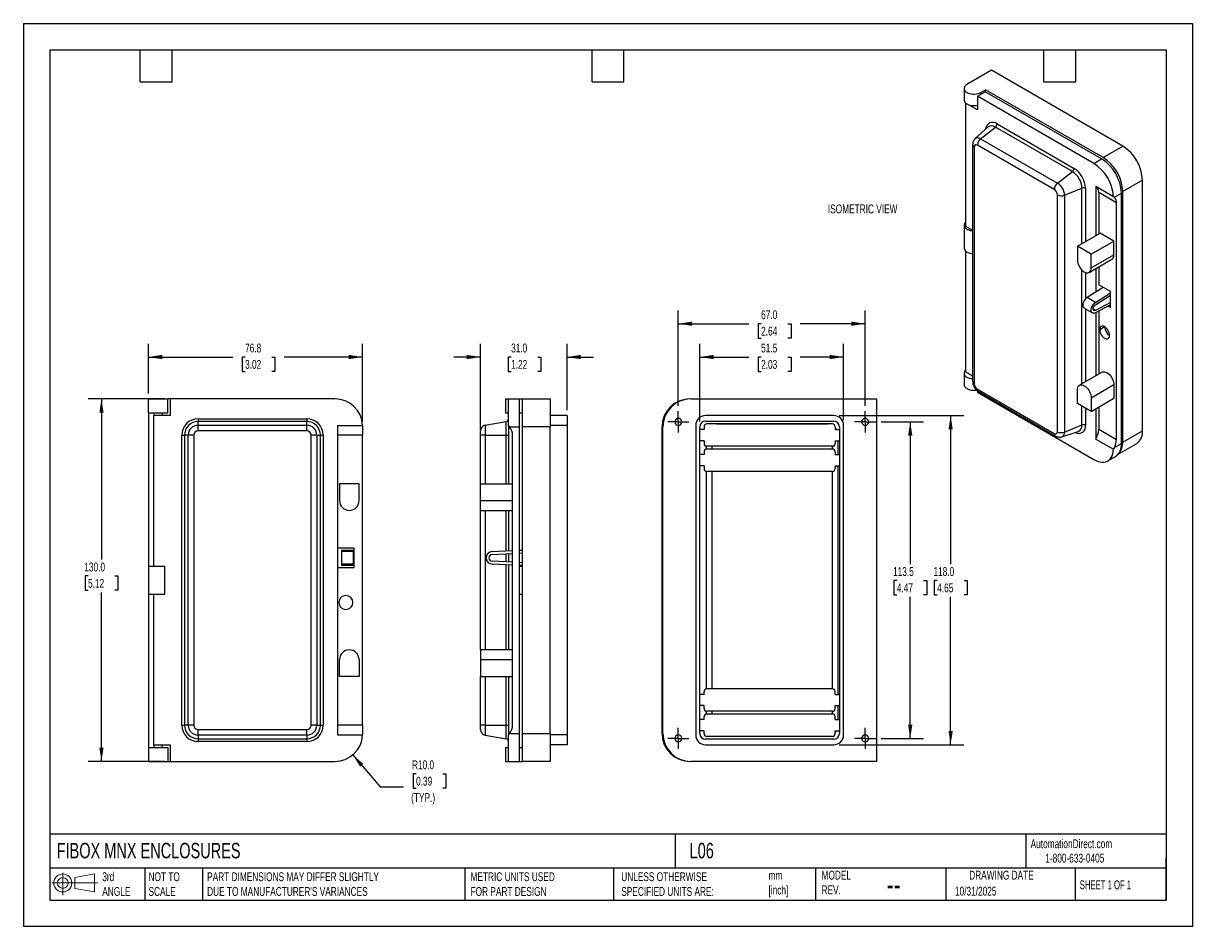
# Model space of a CAD drawing. Header units: millimetres. Extents: x 0 to 419, y 0 to 324.
import ezdxf

# ---------------------------------------------------------------- set-up
doc = ezdxf.new("R2010")
doc.units = ezdxf.units.MM
doc.header["$LTSCALE"] = 1.5
doc.linetypes.add('CENTERX2', pattern=[20.32, 12.7, -2.54, 2.54, -2.54])
doc.layers.add('CENTER', color=40, linetype='CENTERX2')
doc.layers.add('DIMENSIONS', color=140, linetype='Continuous', lineweight=25)
doc.layers.add('TEXT', color=140, linetype='Continuous', lineweight=25)
doc.styles.add('SLDTEXTSTYLE0', font='TXT', dxfattribs={"width": 0.7})
doc.styles.add('SLDTEXTSTYLE1', font='TXT', dxfattribs={"width": 0.65})
doc.dimstyles.new('SLDDIMSTYLE0', dxfattribs={"dimtxt": 3.237012, "dimasz": 4.953, "dimexe": 0, "dimexo": 0.0625, "dimgap": 0.809253, "dimtad": 0, "dimtih": 1, "dimtoh": 1, "dimdec": 1, "dimrnd": 1e-09, "dimzin": 4, "dimdsep": 46, "dimtxsty": 'SLDTEXTSTYLE0', "dimsah": 1, "dimcen": 0.09, "dimadec": 0, "dimazin": 1, "dimtfac": 1, "dimtdec": 1, "dimtofl": 0, "dimtmove": 0, "dimatfit": 3, "dimfxl": 0, "dimfrac": 2, "dimtolj": 1, "dimtzin": 12, "dimarcsym": 0})
doc.dimstyles.new('SLDDIMSTYLE1', dxfattribs={"dimtxt": 3.237012, "dimasz": 4.953, "dimexe": 0, "dimexo": 0.0625, "dimgap": 0.809253, "dimtad": 0, "dimtih": 1, "dimtoh": 1, "dimdec": 1, "dimrnd": 1e-09, "dimzin": 12, "dimdsep": 46, "dimtxsty": 'SLDTEXTSTYLE0', "dimsah": 1, "dimcen": 0.09, "dimadec": 0, "dimazin": 3, "dimtfac": 1, "dimtdec": 1, "dimtofl": 0, "dimtmove": 0, "dimatfit": 3, "dimfxl": 0, "dimfrac": 2, "dimtolj": 1, "dimtzin": 12, "dimarcsym": 0})
doc.dimstyles.new('SLDDIMSTYLE2', dxfattribs={"dimtxt": 3.237012, "dimasz": 4.953, "dimexe": 0, "dimexo": 0.0625, "dimgap": 0.809253, "dimtad": 0, "dimtih": 1, "dimtoh": 1, "dimdec": 1, "dimrnd": 1e-09, "dimzin": 4, "dimdsep": 46, "dimtxsty": 'SLDTEXTSTYLE0', "dimsah": 1, "dimcen": 0, "dimadec": 0, "dimazin": 1, "dimtfac": 1, "dimtdec": 1, "dimtofl": 0, "dimtmove": 0, "dimatfit": 3, "dimfxl": 0, "dimfrac": 2, "dimtolj": 1, "dimtzin": 12, "dimarcsym": 0})
doc.dimstyles.new('SLDDIMSTYLE3', dxfattribs={"dimtxt": 3.237012, "dimasz": 4.953, "dimexe": 0, "dimexo": 0.0625, "dimgap": 0.809253, "dimtad": 0, "dimtih": 1, "dimtoh": 1, "dimdec": 1, "dimrnd": 1e-09, "dimzin": 4, "dimdsep": 46, "dimtxsty": 'SLDTEXTSTYLE0', "dimsah": 1, "dimcen": 0.09, "dimadec": 0, "dimazin": 1, "dimtfac": 1, "dimtdec": 1, "dimtmove": 0, "dimatfit": 0, "dimfxl": 0, "dimfrac": 2, "dimtolj": 1, "dimtzin": 12, "dimarcsym": 0})

# ---------------------------------------------------------------- blocks, each defined once
blk = doc.blocks.new('Block11')
at = {"color": 7, "linetype": 'Continuous', "lineweight": 18}
for p, q in [((0, 4.32), (16.31, 4.32)), ((3.88, 7.97), (3.88, 0)), ((8.22, 6.25), (15.26, 7.55)), ((8.22, 2.39), (8.22, 6.25)), ((15.26, 7.55), (15.26, 1.1)), ((8.22, 2.39), (15.26, 1.1))]:
    blk.add_line(p, q, dxfattribs=at)
for radius in [3.23, 1.93]:
    blk.add_circle((3.88, 4.32), radius, dxfattribs=at)
blk = doc.blocks.new('Block12')
at = {"color": 7, "linetype": 'Continuous'}
blk.add_blockref('Block11', (0, 0), dxfattribs=at)
blk = doc.blocks.new('_D')
at = {"layer": 'DIMENSIONS'}
for p, q in [((50.7, 189.23), (23.23, 189.23)), ((27.99, 189.23), (27.99, 131.59)), ((23.18, 125.72), (22.1, 125.72)), ((22.1, 125.72), (22.1, 120.58)), ((32.8, 125.72), (33.89, 125.72)), ((33.89, 125.72), (33.89, 120.58)), ((22.1, 120.58), (23.18, 120.58)), ((27.99, 59.23), (27.99, 119.85)), ((33.89, 120.58), (32.8, 120.58)), ((50.7, 59.23), (23.23, 59.23))]:
    blk.add_line(p, q, dxfattribs=at)
for points in [[(27.99, 189.23), (27.23, 184.28), (28.76, 184.28)], [(27.99, 59.23), (28.76, 64.19), (27.23, 64.19)]]:
    blk.add_solid(points, dxfattribs=at)
at = {"layer": 'DIMENSIONS', "char_height": 3.175, "attachment_point": 1, "style": 'SLDTEXTSTYLE0'}
for s, insert in [('130.0', (21.84, 130.54)), ('5.12', (23.18, 124.67))]:
    blk.add_mtext(s, dxfattribs=dict(at, insert=insert))
blk = doc.blocks.new('_D_1')
at = {"layer": 'DIMENSIONS'}
for p, q in [((44.81, 191.14), (44.81, 209)), ((121.61, 181.14), (121.61, 209)), ((44.81, 204.23), (75.08, 204.23)), ((79.47, 204.23), (78.38, 204.23)), ((78.38, 204.23), (78.38, 199.09)), ((89.09, 204.23), (90.17, 204.23)), ((90.17, 204.23), (90.17, 199.09)), ((121.61, 204.23), (93.47, 204.23)), ((78.38, 199.09), (79.47, 199.09)), ((90.17, 199.09), (89.09, 199.09))]:
    blk.add_line(p, q, dxfattribs=at)
for points in [[(44.81, 204.23), (49.76, 203.47), (49.76, 204.99)], [(121.61, 204.23), (116.65, 204.99), (116.65, 203.47)]]:
    blk.add_solid(points, dxfattribs=at)
at = {"layer": 'DIMENSIONS', "char_height": 3.175, "attachment_point": 1, "style": 'SLDTEXTSTYLE0'}
for s, insert in [('76.8', (79.47, 209.05)), ('3.02', (79.47, 203.18))]:
    blk.add_mtext(s, dxfattribs=dict(at, insert=insert))
blk = doc.blocks.new('_D_2')
at = {"layer": 'DIMENSIONS'}
for p, q in [((118.08, 61.61), (127.87, 50.1)), ((140.76, 54.8), (139.68, 54.8)), ((139.68, 54.8), (139.68, 49.66)), ((150.38, 54.8), (151.47, 54.8)), ((151.47, 54.8), (151.47, 49.66)), ((127.87, 50.1), (136.21, 50.1)), ((139.68, 49.66), (140.76, 49.66)), ((151.47, 49.66), (150.38, 49.66))]:
    blk.add_line(p, q, dxfattribs=at)
blk.add_solid([(118.08, 61.61), (120.71, 57.35), (121.87, 58.33)], dxfattribs=at)
at = {"layer": 'DIMENSIONS', "char_height": 3.175, "attachment_point": 1, "style": 'SLDTEXTSTYLE0'}
for s, insert in [('R10.0', (139.29, 59.62)), ('0.39', (140.76, 53.75)), ('(TYP.)', (139, 47.88))]:
    blk.add_mtext(s, dxfattribs=dict(at, insert=insert))
blk = doc.blocks.new('_D_3')
at = {"layer": 'DIMENSIONS'}
for p, q in [((163.86, 178.14), (163.86, 209)), ((194.86, 185.14), (194.86, 209)), ((163.86, 204.23), (154.33, 204.23)), ((174.82, 204.23), (173.74, 204.23)), ((173.74, 204.23), (173.74, 199.09)), ((184.44, 204.23), (185.53, 204.23)), ((185.53, 204.23), (185.53, 199.09)), ((194.86, 204.23), (204.38, 204.23)), ((173.74, 199.09), (174.82, 199.09)), ((185.53, 199.09), (184.44, 199.09))]:
    blk.add_line(p, q, dxfattribs=at)
for points in [[(163.86, 204.23), (158.91, 204.99), (158.91, 203.47)], [(194.86, 204.23), (199.81, 203.47), (199.81, 204.99)]]:
    blk.add_solid(points, dxfattribs=at)
at = {"layer": 'DIMENSIONS', "char_height": 3.175, "attachment_point": 1, "style": 'SLDTEXTSTYLE0'}
for s, insert in [('31.0', (174.82, 209.05)), ('1.22', (174.82, 203.18))]:
    blk.add_mtext(s, dxfattribs=dict(at, insert=insert))
blk = doc.blocks.new('_D_4')
at = {"layer": 'DIMENSIONS'}
for p, q in [((242.49, 181.14), (242.49, 209)), ((293.99, 181.64), (293.99, 209)), ((242.49, 204.23), (260.05, 204.23)), ((264.44, 204.23), (263.35, 204.23)), ((263.35, 204.23), (263.35, 199.09)), ((274.06, 204.23), (275.15, 204.23)), ((275.15, 204.23), (275.15, 199.09)), ((293.99, 204.23), (278.45, 204.23)), ((263.35, 199.09), (264.44, 199.09)), ((275.15, 199.09), (274.06, 199.09))]:
    blk.add_line(p, q, dxfattribs=at)
for points in [[(242.49, 204.23), (247.44, 203.47), (247.44, 204.99)], [(293.99, 204.23), (289.03, 204.99), (289.03, 203.47)]]:
    blk.add_solid(points, dxfattribs=at)
at = {"layer": 'DIMENSIONS', "char_height": 3.175, "attachment_point": 1, "style": 'SLDTEXTSTYLE0'}
for s, insert in [('51.5', (264.44, 209.05)), ('2.03', (264.44, 203.18))]:
    blk.add_mtext(s, dxfattribs=dict(at, insert=insert))
blk = doc.blocks.new('_D_5')
at = {"layer": 'DIMENSIONS'}
for p, q in [((234.74, 186.68), (234.74, 220.92)), ((301.74, 186.68), (301.74, 220.92)), ((234.74, 216.16), (260.05, 216.16)), ((264.44, 216.16), (263.35, 216.16)), ((263.35, 216.16), (263.35, 211.02)), ((274.06, 216.16), (275.15, 216.16)), ((275.15, 216.16), (275.15, 211.02)), ((301.74, 216.16), (278.45, 216.16)), ((263.35, 211.02), (264.44, 211.02)), ((275.15, 211.02), (274.06, 211.02))]:
    blk.add_line(p, q, dxfattribs=at)
for points in [[(234.74, 216.16), (239.69, 215.4), (239.69, 216.92)], [(301.74, 216.16), (296.78, 216.92), (296.78, 215.4)]]:
    blk.add_solid(points, dxfattribs=at)
at = {"layer": 'DIMENSIONS', "char_height": 3.175, "attachment_point": 1, "style": 'SLDTEXTSTYLE0'}
for s, insert in [('67.0', (264.44, 220.98)), ('2.64', (264.44, 215.11))]:
    blk.add_mtext(s, dxfattribs=dict(at, insert=insert))
blk = doc.blocks.new('_D_6')
at = {"layer": 'DIMENSIONS'}
for p, q in [((307.43, 180.98), (322.65, 180.98)), ((317.88, 180.98), (317.88, 129.95)), ((313.07, 124.08), (311.99, 124.08)), ((311.99, 124.08), (311.99, 118.94)), ((322.69, 124.08), (323.78, 124.08)), ((323.78, 124.08), (323.78, 118.94)), ((311.99, 118.94), (313.07, 118.94)), ((317.88, 67.48), (317.88, 118.21)), ((323.78, 118.94), (322.69, 118.94)), ((307.43, 67.48), (322.65, 67.48))]:
    blk.add_line(p, q, dxfattribs=at)
for points in [[(317.88, 180.98), (317.12, 176.03), (318.65, 176.03)], [(317.88, 67.48), (318.65, 72.44), (317.12, 72.44)]]:
    blk.add_solid(points, dxfattribs=at)
at = {"layer": 'DIMENSIONS', "char_height": 3.175, "attachment_point": 1, "style": 'SLDTEXTSTYLE0'}
for s, insert in [('113.5', (311.73, 128.9)), ('4.47', (313.07, 123.03))]:
    blk.add_mtext(s, dxfattribs=dict(at, insert=insert))
blk = doc.blocks.new('_D_7')
at = {"layer": 'DIMENSIONS'}
for p, q in [((292.39, 183.23), (337.13, 183.23)), ((332.36, 183.23), (332.36, 129.95)), ((327.55, 124.08), (326.47, 124.08)), ((326.47, 124.08), (326.47, 118.94)), ((337.17, 124.08), (338.26, 124.08)), ((338.26, 124.08), (338.26, 118.94)), ((326.47, 118.94), (327.55, 118.94)), ((332.36, 65.23), (332.36, 118.21)), ((338.26, 118.94), (337.17, 118.94)), ((292.39, 65.23), (337.13, 65.23))]:
    blk.add_line(p, q, dxfattribs=at)
for points in [[(332.36, 183.23), (331.6, 178.28), (333.13, 178.28)], [(332.36, 65.23), (333.13, 70.19), (331.6, 70.19)]]:
    blk.add_solid(points, dxfattribs=at)
at = {"layer": 'DIMENSIONS', "char_height": 3.175, "attachment_point": 1, "style": 'SLDTEXTSTYLE0'}
for s, insert in [('118.0', (326.21, 128.9)), ('4.65', (327.55, 123.03))]:
    blk.add_mtext(s, dxfattribs=dict(at, insert=insert))
blk = doc.blocks.new('SW_CENTERMARKSYMBOL_0')
at = {"layer": 'CENTER', "color": 0}
for p, q in [((-2.54, 0), (-3.79, 0)), ((0, 0), (-2.54, 0)), ((0, 2.54), (0, 3.79)), ((0, 0), (0, 2.54)), ((0, 0), (0, -2.54)), ((0, 0), (2.54, 0)), ((2.54, 0), (3.79, 0)), ((0, -2.54), (0, -3.79))]:
    blk.add_line(p, q, dxfattribs=at)
blk = doc.blocks.new('SW_CENTERMARKSYMBOL_1')
at = {"layer": 'CENTER', "color": 0}
for p, q in [((-2.54, 0), (-3.79, 0)), ((0, 0), (-2.54, 0)), ((0, 2.54), (0, 3.79)), ((0, 0), (0, 2.54)), ((0, 0), (0, -2.54)), ((0, 0), (2.54, 0)), ((2.54, 0), (3.79, 0)), ((0, -2.54), (0, -3.79))]:
    blk.add_line(p, q, dxfattribs=at)
blk = doc.blocks.new('SW_CENTERMARKSYMBOL_2')
at = {"layer": 'CENTER', "color": 0}
for p, q in [((-2.54, 0), (-3.79, 0)), ((0, 0), (-2.54, 0)), ((0, 2.54), (0, 3.79)), ((0, 0), (0, 2.54)), ((0, 0), (0, -2.54)), ((0, 0), (2.54, 0)), ((2.54, 0), (3.79, 0)), ((0, -2.54), (0, -3.79))]:
    blk.add_line(p, q, dxfattribs=at)
blk = doc.blocks.new('SW_CENTERMARKSYMBOL_3')
at = {"layer": 'CENTER', "color": 0}
for p, q in [((-2.54, 0), (-3.79, 0)), ((0, 0), (-2.54, 0)), ((0, 2.54), (0, 3.79)), ((0, 0), (0, 2.54)), ((0, 0), (0, -2.54)), ((0, 0), (2.54, 0)), ((2.54, 0), (3.79, 0)), ((0, -2.54), (0, -3.79))]:
    blk.add_line(p, q, dxfattribs=at)

msp = doc.modelspace()

# ---------------------------------------------------------------- linework, layer by layer
at = {"color": 7, "linetype": 'Continuous'}
for p, q in [((0, 323.85), (0, 0)), ((0, 323.85), (419.1, 323.85)), ((419.1, 323.85), (419.1, 0)), ((419.1, 0), (0, 0))]:
    msp.add_line(p, q, dxfattribs=at)
for p, q in [((347.04, 307.02), (338.2, 301.92)), ((394.07, 279.88), (347.04, 307.02)), ((337.18, 300.49), (337.18, 296.41)), ((341.95, 297.72), (344.78, 299.35)), ((341.95, 297.72), (341.95, 292.82)), ((383.67, 273.63), (341.95, 297.72)), ((343.15, 299.06), (344.92, 300.08)), ((343.15, 298.41), (343.15, 299.06)), ((386.5, 275.26), (344.78, 299.35)), ((344.92, 299.27), (344.92, 300.08)), ((386.99, 275.8), (344.92, 300.08)), ((337.71, 295.27), (337.76, 295.29)), ((337.71, 295.27), (337.71, 251.17)), ((341.95, 292.82), (337.71, 295.27)), ((345.73, 286.68), (341.15, 282.52)), ((343.12, 282.49), (348.44, 286.65)), ((376.02, 270.73), (348.44, 286.65)), ((349.02, 287.79), (376.6, 271.87)), ((343.12, 282.49), (370.7, 266.57)), ((340.26, 280.39), (340.26, 195.47)), ((340.85, 279.57), (340.85, 194.65)), ((369.53, 264.29), (341.95, 280.21)), ((386.99, 275.8), (394.07, 279.88)), ((394.16, 279.82), (394.6, 279.57)), ((394.6, 279.57), (394.58, 279.56)), ((383.67, 273.63), (386.5, 275.26)), ((370.7, 266.57), (376.02, 270.73)), ((373.19, 262.25), (379.45, 264.78)), ((379.45, 244.9), (379.45, 264.78)), ((380.73, 264.72), (380.73, 245.64)), ((384.38, 265.47), (390.73, 261.8)), ((384.38, 265.47), (384.38, 247.75)), ((401.14, 267.63), (394.07, 263.55)), ((401.14, 177.81), (401.14, 267.63)), ((370.63, 177.46), (370.63, 262.38)), ((373.19, 262.25), (373.19, 177.33)), ((391.8, 259.49), (385.44, 263.16)), ((385.44, 263.16), (385.44, 248.36)), ((391.06, 261.57), (393.57, 263.02)), ((393.57, 173.2), (393.57, 263.02)), ((394.07, 173.73), (394.07, 263.55)), ((391.8, 174.68), (391.8, 259.49)), ((337.18, 251.5), (337.18, 243.33)), ((337.71, 251.17), (340.26, 249.7)), ((377.8, 243.95), (385.93, 248.65)), ((390.88, 245.79), (385.93, 248.65)), ((377.8, 243.95), (377.8, 239.05)), ((382.75, 241.09), (377.8, 243.95)), ((382.75, 241.09), (390.88, 245.79)), ((390.88, 240.89), (390.88, 245.79)), ((337.71, 242.26), (337.71, 198.91)), ((382.03, 234.59), (390.16, 239.29)), ((382.75, 236.19), (382.75, 241.09)), ((382.75, 236.19), (390.88, 240.89)), ((379.45, 194.64), (379.45, 235.41)), ((384.38, 235.95), (384.38, 227.5)), ((385.44, 236.56), (385.44, 230.15)), ((380.73, 234.55), (380.73, 225.09)), ((387.08, 229.2), (381.27, 225.54)), ((384.27, 223.8), (389.68, 227.21)), ((384.3, 223), (389.68, 226.4)), ((389.68, 227.7), (385.44, 230.15)), ((389.68, 226.27), (389.58, 226.33)), ((389.68, 221.99), (389.68, 227.7)), ((384.27, 223.8), (381.27, 225.54)), ((389.68, 222.96), (384.27, 220.13)), ((389.68, 223.78), (384.3, 220.96)), ((388.79, 222.5), (389.68, 221.99)), ((380.21, 221.79), (383.22, 220.06)), ((380.73, 221.49), (380.73, 195.38)), ((384.3, 220.96), (383.46, 221.45)), ((384.38, 220.19), (384.38, 197.49)), ((385.44, 220.74), (385.44, 198.1)), ((387.56, 215.05), (385.79, 214.02)), ((337.18, 198.42), (337.18, 194.34)), ((337.71, 198.91), (340.26, 197.44)), ((386.66, 198.81), (378.53, 194.11)), ((382.75, 189.65), (390.88, 194.35)), ((390.88, 194.35), (390.88, 189.45)), ((44.81, 184.23), (44.81, 189.23)), ((44.81, 189.23), (51.81, 189.23)), ((51.81, 184.23), (51.81, 189.23)), ((52.61, 189.23), (51.81, 189.23)), ((52.61, 189.23), (52.61, 183.23)), ((111.61, 189.23), (52.61, 189.23)), ((172.86, 189.23), (172.86, 184.23)), ((172.86, 189.23), (173.86, 189.23)), ((173.86, 189.23), (177.86, 189.23)), ((173.86, 179.73), (173.86, 189.23)), ((177.86, 179.23), (177.86, 189.23)), ((177.86, 189.23), (178.86, 189.23)), ((178.86, 189.23), (188.86, 189.23)), ((178.86, 179.23), (178.86, 189.23)), ((188.86, 189.23), (188.86, 179.23)), ((239.24, 189.23), (305.74, 189.23)), ((305.74, 189.23), (305.74, 59.23)), ((341.95, 192.74), (369.53, 176.82)), ((341.95, 192.11), (341.95, 191.57)), ((341.95, 191.57), (383.67, 167.48)), ((342.37, 191.83), (369.94, 175.91)), ((377.8, 187.61), (377.8, 192.51)), ((382.75, 189.65), (382.75, 184.75)), ((382.75, 184.75), (390.88, 189.45)), ((382.75, 184.75), (377.8, 187.61)), ((379.45, 179.86), (379.45, 186.66)), ((380.73, 185.92), (380.73, 179.8)), ((384.38, 185.69), (384.38, 174.83)), ((385.44, 186.3), (385.44, 178.36)), ((44.81, 184.23), (51.81, 184.23)), ((44.81, 184.23), (44.81, 129.23)), ((46.61, 183.23), (46.61, 129.23)), ((52.61, 183.23), (46.61, 183.23)), ((46.86, 184.23), (46.86, 183.23)), ((49.76, 184.23), (49.76, 183.23)), ((62.61, 182.07), (101.61, 182.07)), ((62.61, 182.07), (62.61, 181.09)), ((62.61, 179.76), (62.61, 181.09)), ((101.61, 181.09), (62.61, 181.09)), ((101.61, 182.07), (101.61, 181.09)), ((101.61, 179.76), (101.61, 181.09)), ((165.51, 179.76), (173.03, 181.09)), ((172.86, 184.23), (173.86, 184.23)), ((173.03, 176.23), (173.03, 181.09)), ((177.86, 184.23), (178.86, 184.23)), ((194.86, 183.23), (188.86, 183.23)), ((194.86, 183.23), (194.86, 179.73)), ((290.49, 183.23), (244.49, 183.23)), ((244.49, 181.23), (290.49, 181.23)), ((289.99, 180.23), (244.99, 180.23)), ((248.44, 180.23), (248.91, 180.26)), ((248.91, 180.26), (287.97, 180.26)), ((248.91, 180.23), (248.91, 180.26)), ((287.97, 180.26), (288.44, 180.23)), ((287.97, 180.23), (287.97, 180.26)), ((56.77, 176.23), (57.75, 176.23)), ((56.77, 72.23), (56.77, 176.23)), ((59.08, 176.23), (57.75, 176.23)), ((57.75, 176.23), (57.75, 72.23)), ((61.05, 176.23), (59.08, 176.23)), ((59.08, 72.23), (59.08, 176.23)), ((61.05, 176.23), (61.05, 72.23)), ((62.61, 177.79), (62.61, 179.76)), ((62.61, 179.76), (101.61, 179.76)), ((101.61, 177.79), (62.61, 177.79)), ((101.61, 177.79), (101.61, 179.76)), ((105.13, 176.23), (103.16, 176.23)), ((103.16, 72.23), (103.16, 176.23)), ((105.13, 176.23), (105.13, 72.23)), ((105.13, 176.23), (106.46, 176.23)), ((106.46, 72.23), (106.46, 176.23)), ((106.46, 176.23), (107.45, 176.23)), ((107.45, 176.23), (107.45, 72.23)), ((112.61, 179.73), (121.59, 179.73)), ((112.61, 179.73), (112.61, 68.73)), ((121.61, 176.16), (112.61, 176.16)), ((121.61, 179.23), (121.61, 176.16)), ((121.61, 72.3), (121.61, 176.16)), ((163.86, 176.23), (163.86, 177.79)), ((163.86, 158.73), (163.86, 176.23)), ((165.51, 176.23), (163.86, 176.23)), ((165.51, 179.76), (165.51, 176.23)), ((165.51, 176.23), (173.03, 176.23)), ((165.51, 176.23), (165.51, 158.73)), ((173.03, 176.23), (173.86, 176.23)), ((173.03, 158.73), (173.03, 176.23)), ((173.86, 179.73), (173.86, 158.73)), ((174.3, 179.23), (177.86, 179.23)), ((175.36, 72.3), (175.36, 176.16)), ((177.86, 69.23), (177.86, 179.23)), ((188.86, 179.23), (178.86, 179.23)), ((178.86, 69.23), (178.86, 179.23)), ((194.86, 179.73), (188.86, 179.73)), ((188.86, 69.23), (188.86, 179.23)), ((194.86, 179.73), (194.86, 68.73)), ((228.94, 69.23), (228.94, 179.23)), ((229.24, 69.23), (229.24, 179.23)), ((240.99, 179.73), (240.99, 68.73)), ((242.49, 69.23), (242.49, 179.23)), ((243.99, 178.23), (242.49, 178.23)), ((243.99, 179.23), (243.99, 178.23)), ((290.99, 179.23), (290.99, 178.23)), ((290.99, 178.23), (292.49, 178.23)), ((292.49, 179.23), (292.49, 69.23)), ((293.99, 68.73), (293.99, 179.73)), ((372.23, 175.61), (378.12, 177.5)), ((373.19, 177.33), (379.45, 179.86)), ((385.44, 178.36), (391.8, 174.68)), ((394.07, 173.73), (401.14, 177.81)), ((243.99, 174.23), (242.49, 174.23)), ((243.99, 174.23), (243.99, 173.23)), ((244.91, 171.23), (244.91, 172.24)), ((289.99, 172.23), (244.99, 172.23)), ((246.94, 171.23), (246.94, 172.23)), ((289.94, 172.23), (289.94, 171.23)), ((290.99, 174.23), (292.49, 174.23)), ((290.99, 174.23), (290.99, 173.23)), ((291.97, 174.23), (291.97, 169.23)), ((384.38, 174.83), (390.73, 171.16)), ((391.06, 171.75), (393.57, 173.2)), ((392.42, 169.39), (399.07, 173.23)), ((243.99, 169.23), (242.49, 169.23)), ((243.99, 170.23), (243.99, 169.23)), ((289.99, 171.23), (244.99, 171.23)), ((290.99, 170.23), (290.99, 169.23)), ((290.99, 169.23), (292.49, 169.23)), ((388.67, 166.99), (391.5, 168.62)), ((243.99, 165.23), (242.49, 165.23)), ((243.99, 165.23), (243.99, 164.23)), ((290.99, 165.23), (292.49, 165.23)), ((290.99, 165.23), (290.99, 164.23)), ((291.97, 165.23), (291.97, 83.23)), ((244.91, 85.23), (244.91, 163.24)), ((289.99, 163.23), (244.99, 163.23)), ((246.94, 85.23), (246.94, 163.23)), ((289.94, 163.23), (289.94, 85.23)), ((120.31, 158.73), (113.31, 158.73)), ((113.31, 158.73), (113.31, 152.73)), ((120.31, 152.73), (120.31, 158.73)), ((163.86, 152.73), (163.86, 158.73)), ((163.86, 158.73), (175.36, 158.73)), ((163.86, 149.23), (163.86, 152.73)), ((163.86, 152.73), (175.36, 152.73)), ((163.86, 149.23), (175.36, 149.23)), ((163.86, 99.23), (163.86, 149.23)), ((165.51, 149.23), (165.51, 99.23)), ((173.03, 134.71), (173.03, 149.23)), ((173.86, 149.23), (173.86, 134.75)), ((118.61, 135.73), (112.61, 135.73)), ((114.06, 134.98), (118.31, 134.98)), ((114.06, 134.98), (114.06, 134.48)), ((118.31, 134.48), (114.06, 134.48)), ((114.06, 134.48), (114.06, 129.98)), ((118.31, 134.48), (118.31, 134.98)), ((118.31, 129.98), (118.31, 134.48)), ((118.61, 128.73), (118.61, 135.73)), ((168.01, 134.48), (175.36, 134.82)), ((177.86, 134.94), (178.86, 134.98)), ((118.31, 129.98), (114.06, 129.98)), ((114.06, 129.98), (114.06, 129.48)), ((118.31, 129.48), (118.31, 129.98)), ((175.36, 129.64), (168.01, 129.98)), ((168.05, 133.48), (175.36, 133.82)), ((175.36, 130.64), (168.05, 130.98)), ((173.03, 130.75), (173.03, 133.71)), ((173.86, 133.75), (173.86, 130.71)), ((177.86, 133.94), (178.86, 133.98)), ((178.86, 130.48), (177.86, 130.53)), ((44.81, 129.23), (44.81, 119.23)), ((44.81, 129.23), (50.76, 129.23)), ((50.76, 119.23), (50.76, 129.23)), ((112.61, 128.73), (118.61, 128.73)), ((118.31, 129.48), (114.06, 129.48)), ((173.03, 99.23), (173.03, 129.75)), ((173.86, 129.71), (173.86, 99.23)), ((178.86, 129.48), (177.86, 129.53)), ((177.86, 129.23), (178.86, 129.23)), ((44.81, 119.23), (50.76, 119.23)), ((44.81, 119.23), (44.81, 64.23)), ((46.61, 119.23), (46.61, 65.23)), ((177.86, 119.23), (178.86, 119.23)), ((175.36, 99.23), (163.86, 99.23)), ((163.86, 99.23), (163.86, 95.73)), ((113.31, 89.73), (113.31, 95.73)), ((120.31, 95.73), (120.31, 89.73)), ((163.86, 95.73), (163.86, 89.73)), ((163.86, 95.73), (175.36, 95.73)), ((120.31, 89.73), (113.31, 89.73)), ((163.86, 89.73), (175.36, 89.73)), ((163.86, 72.23), (163.86, 89.73)), ((165.51, 89.73), (165.51, 72.23)), ((173.03, 72.23), (173.03, 89.73)), ((173.86, 89.73), (173.86, 68.73)), ((243.99, 83.23), (243.99, 84.23)), ((289.99, 85.23), (244.99, 85.23)), ((290.99, 83.23), (290.99, 84.23)), ((243.99, 83.23), (242.49, 83.23)), ((290.99, 83.23), (292.49, 83.23)), ((243.99, 79.23), (242.49, 79.23)), ((243.99, 78.23), (243.99, 79.23)), ((244.91, 76.23), (244.91, 77.24)), ((289.99, 77.23), (244.99, 77.23)), ((289.99, 76.23), (244.99, 76.23)), ((246.94, 76.23), (246.94, 77.23)), ((289.94, 77.23), (289.94, 76.23)), ((290.99, 79.23), (292.49, 79.23)), ((290.99, 78.23), (290.99, 79.23)), ((291.97, 79.23), (291.97, 74.23)), ((56.77, 72.23), (57.75, 72.23)), ((59.08, 72.23), (57.75, 72.23)), ((61.05, 72.23), (59.08, 72.23)), ((105.13, 72.23), (103.16, 72.23)), ((105.13, 72.23), (106.46, 72.23)), ((106.46, 72.23), (107.45, 72.23)), ((112.61, 72.3), (121.61, 72.3)), ((121.61, 72.3), (121.61, 69.23)), ((163.86, 70.67), (163.86, 72.23)), ((165.51, 72.23), (163.86, 72.23)), ((165.51, 72.23), (165.51, 68.7)), ((165.51, 72.23), (173.03, 72.23)), ((173.03, 67.38), (173.03, 72.23)), ((173.03, 72.23), (173.86, 72.23)), ((243.99, 74.23), (242.49, 74.23)), ((243.99, 74.23), (243.99, 75.23)), ((290.99, 74.23), (290.99, 75.23)), ((290.99, 74.23), (292.49, 74.23)), ((62.61, 70.67), (101.61, 70.67)), ((62.61, 68.7), (62.61, 70.67)), ((101.61, 68.7), (62.61, 68.7)), ((62.61, 68.7), (62.61, 67.38)), ((62.61, 67.38), (101.61, 67.38)), ((62.61, 67.38), (62.61, 66.39)), ((101.61, 68.7), (101.61, 70.67)), ((101.61, 68.7), (101.61, 67.38)), ((101.61, 67.38), (101.61, 66.39)), ((112.61, 68.73), (121.59, 68.73)), ((165.51, 68.7), (173.03, 67.38)), ((173.86, 59.23), (173.86, 68.73)), ((174.3, 69.23), (177.86, 69.23)), ((177.86, 59.23), (177.86, 69.23)), ((178.86, 69.23), (188.86, 69.23)), ((178.86, 59.23), (178.86, 69.23)), ((188.86, 69.23), (188.86, 59.23)), ((194.86, 68.73), (188.86, 68.73)), ((194.86, 68.73), (194.86, 65.23)), ((243.99, 70.23), (242.49, 70.23)), ((243.99, 69.23), (243.99, 70.23)), ((290.49, 67.23), (244.49, 67.23)), ((289.99, 68.23), (244.99, 68.23)), ((248.91, 68.2), (248.44, 68.23)), ((248.91, 68.23), (248.91, 68.2)), ((287.97, 68.2), (248.91, 68.2)), ((288.44, 68.23), (287.97, 68.2)), ((287.97, 68.23), (287.97, 68.2)), ((290.99, 70.23), (292.49, 70.23)), ((290.99, 69.23), (290.99, 70.23)), ((44.81, 64.23), (44.81, 59.23)), ((44.81, 64.23), (51.81, 64.23)), ((46.61, 65.23), (52.61, 65.23)), ((46.86, 64.23), (46.86, 65.23)), ((49.76, 64.23), (49.76, 65.23)), ((51.81, 64.23), (51.81, 59.23)), ((52.61, 65.23), (52.61, 59.23)), ((101.61, 66.39), (62.61, 66.39)), ((172.86, 64.23), (172.86, 59.23)), ((172.86, 64.23), (173.86, 64.23)), ((177.86, 64.23), (178.86, 64.23)), ((194.86, 65.23), (188.86, 65.23)), ((244.49, 65.23), (290.49, 65.23)), ((44.81, 59.23), (51.81, 59.23)), ((51.81, 59.23), (52.61, 59.23)), ((52.61, 59.23), (111.61, 59.23)), ((172.86, 59.23), (173.86, 59.23)), ((173.86, 59.23), (177.86, 59.23)), ((177.86, 59.23), (178.86, 59.23)), ((188.86, 59.23), (178.86, 59.23)), ((305.74, 59.23), (239.24, 59.23))]:
    msp.add_line(p, q)
at = {"flags": 128}
for points in [[(338.2, 301.92), (337.81, 301.65), (337.51, 301.35), (337.3, 301.01), (337.19, 300.67), (337.19, 300.32), (337.3, 299.97), (337.51, 299.64), (337.81, 299.33), (338.2, 299.06), (338.67, 298.84), (339.2, 298.66), (339.77, 298.54), (340.37, 298.48), (340.98, 298.48), (341.59, 298.54), (342.16, 298.66), (342.69, 298.84), (343.15, 299.06)], [(337.18, 296.41), (337.19, 296.23), (337.3, 295.89), (337.51, 295.56), (337.81, 295.25), (338.2, 294.98), (338.67, 294.75), (339.2, 294.58), (339.77, 294.46), (340.37, 294.4), (340.98, 294.4), (341.59, 294.46), (341.95, 294.53)], [(394.6, 279.57), (395.03, 279.28), (395.34, 279)], [(337.71, 252.57), (337.49, 252.33), (337.28, 251.99), (337.19, 251.63), (337.2, 251.26), (337.33, 250.91), (337.57, 250.57), (337.91, 250.26), (338.34, 250), (338.85, 249.78), (339.41, 249.62), (340.02, 249.52), (340.26, 249.49)], [(337.18, 243.33), (337.2, 243.1), (337.33, 242.74), (337.57, 242.4), (337.91, 242.1), (338.34, 241.83), (338.85, 241.61), (339.41, 241.45), (340.02, 241.35), (340.26, 241.33)], [(377.8, 239.05), (377.84, 238.53), (377.95, 237.99), (378.13, 237.43), (378.38, 236.88), (378.69, 236.35), (379.04, 235.86), (379.43, 235.43), (379.85, 235.06), (380.28, 234.77), (380.71, 234.56), (381.12, 234.45), (381.51, 234.43), (381.87, 234.52), (382.17, 234.69), (382.42, 234.96), (382.6, 235.3), (382.71, 235.72), (382.75, 236.19)], [(381.27, 225.54), (380.92, 225.28), (380.6, 224.95), (380.31, 224.56), (380.07, 224.13), (379.9, 223.68), (379.78, 223.24), (379.75, 222.82), (379.78, 222.45), (379.9, 222.13), (380.07, 221.9), (380.21, 221.79)], [(384.27, 220.13), (383.93, 219.99), (383.61, 219.95), (383.32, 220.01), (383.08, 220.16), (382.9, 220.4), (382.79, 220.71), (382.75, 221.09), (382.79, 221.51), (382.9, 221.95), (383.08, 222.4), (383.32, 222.82), (383.61, 223.21), (383.93, 223.54), (384.27, 223.8)], [(384.3, 220.96), (384.04, 220.87), (383.8, 220.89), (383.62, 221), (383.5, 221.21), (383.46, 221.5), (383.5, 221.83), (383.62, 222.17), (383.8, 222.51), (384.04, 222.79), (384.3, 223)], [(389.33, 211.98), (389.29, 212.43), (389.18, 212.9), (388.99, 213.38), (388.74, 213.84), (388.44, 214.26), (388.11, 214.63), (387.75, 214.93), (387.38, 215.14), (387.01, 215.26), (386.68, 215.28), (386.38, 215.2), (386.13, 215.03), (385.95, 214.77), (385.83, 214.43), (385.79, 214.02)], [(385.79, 214.02), (385.83, 213.58), (385.95, 213.11), (386.13, 212.63), (386.38, 212.17), (386.68, 211.75), (387.01, 211.38), (387.38, 211.08), (387.75, 210.87), (388.11, 210.75), (388.44, 210.73), (388.74, 210.8), (388.99, 210.98), (389.18, 211.24), (389.29, 211.58), (389.33, 211.98)], [(337.71, 199.49), (337.51, 199.28), (337.3, 198.95), (337.19, 198.6), (337.19, 198.25), (337.3, 197.9), (337.51, 197.57), (337.81, 197.27), (338.2, 197), (338.67, 196.77), (339.2, 196.59), (339.77, 196.47), (340.26, 196.42)], [(386.66, 198.81), (386.82, 198.88), (387.17, 198.96), (387.56, 198.95), (387.98, 198.84), (388.41, 198.63), (388.84, 198.34), (389.26, 197.97), (389.65, 197.54), (390, 197.05), (390.3, 196.52), (390.55, 195.97), (390.73, 195.41), (390.85, 194.86), (390.88, 194.35)], [(337.18, 194.34), (337.19, 194.17), (337.3, 193.82), (337.51, 193.49), (337.81, 193.18), (338.2, 192.91), (338.67, 192.69), (339.2, 192.51), (339.77, 192.39), (340.37, 192.33), (340.98, 192.33), (341.59, 192.39), (341.62, 192.39)], [(377.8, 192.51), (377.84, 192.98), (377.95, 193.4), (378.13, 193.75), (378.38, 194.01), (378.69, 194.19), (379.04, 194.27), (379.43, 194.25), (379.85, 194.14), (380.28, 193.94), (380.71, 193.65), (381.12, 193.28), (381.51, 192.84), (381.87, 192.35), (382.17, 191.82), (382.42, 191.27), (382.6, 190.72), (382.71, 190.17), (382.75, 189.65)], [(383.67, 167.48), (384.44, 167.09), (385.2, 166.79), (385.94, 166.6), (386.65, 166.52), (387.33, 166.55), (387.96, 166.68), (388.54, 166.92), (389.07, 167.26), (389.53, 167.7), (389.93, 168.23), (390.25, 168.85), (390.49, 169.55), (390.65, 170.33), (390.73, 171.16)]]:
    msp.add_lwpolyline(points, dxfattribs=at)
for centre, radius, start, end in [((347.42, 285.86), 2.5, 50.2595, 178.0961), ((347.06, 284.84), 2.27, 52.6445, 125.9695), ((347.46, 287.87), 1.56, 308.6908, 357.0927), ((342.12, 281.21), 1.63, 52.0096, 126.6933), ((345.08, 280.05), 3.13, 128.6908, 177.0927), ((341.24, 280.47), 0.979, 184.7594, 246.54), ((341.52, 279.68), 0.681, 50.7967, 189.214), ((385.83, 266.96), 15.33, 2.5243, 57.4757), ((375.38, 260.66), 15.4, 4.2471, 57.4079), ((378.26, 262.34), 15.33, 2.5242, 57.4758), ((378.75, 262.87), 15.33, 2.5242, 57.4758), ((375.04, 271.95), 1.56, 308.6908, 357.0927), ((372.05, 264.47), 7.41, 2.3869, 57.6131), ((371.8, 264.33), 8.94, 2.4873, 57.5127), ((372.65, 264.13), 3.13, 128.6908, 177.0927), ((368.24, 262.27), 2.4, 2.6055, 57.3945), ((367.8, 262.02), 5.4, 2.4764, 57.5236), ((380.02, 263.32), 1.56, 62.9112, 111.3061), ((382.95, 263.41), 2.5, 354.2357, 55.2155), ((372.06, 265.17), 3.13, 242.9112, 291.3061), ((389.06, 259.68), 2.75, 356.0758, 43.4023), ((389.13, 240.72), 1.76, 305.6498, 5.6624), ((391.39, 215.21), 3.83, 182.5242, 237.4758), ((341.24, 195.55), 0.979, 184.7823, 246.5379), ((343.24, 194.76), 2.4, 182.6055, 237.3945), ((111.61, 179.23), 10, 2.866, 90), ((238.94, 179.23), 10, 90, 180), ((239.24, 179.23), 10, 90, 180), ((342.95, 192.64), 1, 174.3376, 234.3502), ((62.61, 176.23), 5.84, 90, 180), ((62.61, 176.23), 4.85, 90, 180), ((101.61, 176.23), 5.84, 0, 90), ((101.61, 176.23), 4.85, 0, 90), ((172.86, 182.07), 1, 280, 0), ((234.74, 180.98), 1.25, 0, 180), ((234.74, 180.98), 1.25, 180, 0), ((244.49, 179.73), 3.5, 90, 180), ((244.49, 179.23), 2, 90, 180), ((244.99, 179.23), 1, 90, 180), ((289.99, 179.23), 1, 0, 90), ((290.49, 179.73), 3.5, 0, 90), ((290.49, 179.23), 2, 0, 90), ((301.74, 180.98), 1.25, 0, 180), ((301.74, 180.98), 1.25, 180, 0), ((62.61, 176.23), 3.53, 90, 180), ((62.61, 176.23), 1.56, 90, 180), ((101.61, 176.23), 3.53, 0, 90), ((101.61, 176.23), 1.56, 0, 90), ((165.86, 177.79), 2, 100, 180), ((170.36, 176.16), 5, 0, 37.8897), ((287.97, 176.26), 4, 29.5355, 40.9341), ((370.53, 176.72), 1, 174.3354, 234.3754), ((369.96, 177.35), 0.681, 230.7967, 9.214), ((372.06, 180.25), 3.13, 242.9112, 291.3061), ((371.58, 177.1), 1.63, 293.2033, 8.0024), ((378.27, 179.36), 2.5, 241.5832, 10.0665), ((377.2, 179.57), 2.27, 294.0291, 7.3595), ((380.02, 178.4), 1.56, 62.9112, 111.3061), ((378.21, 178.61), 7.24, 328.5207, 358.0129), ((396.19, 177.29), 4.98, 305.3259, 5.9863), ((244.99, 173.23), 1, 180, 270), ((289.99, 173.23), 1, 270, 0), ((384.9, 174.87), 6.91, 333.0884, 358.4392), ((388.62, 172.68), 4.98, 305.3259, 5.9863), ((388.55, 173.37), 5.53, 316.038, 3.7251), ((244.99, 170.23), 1, 90, 180), ((289.99, 170.23), 1, 0, 90), ((244.99, 164.23), 1, 180, 270), ((289.99, 164.23), 1, 270, 0), ((116.81, 152.73), 3.5, 180, 0), ((168.11, 132.23), 2.25, 92.6491, 267.3509), ((168.11, 132.23), 1.25, 92.6491, 267.3509), ((115.61, 116.23), 2.5, 0, 180), ((115.61, 116.23), 2.5, 180, 0), ((116.81, 95.73), 3.5, 0, 180), ((244.99, 84.23), 1, 90, 180), ((289.99, 84.23), 1, 0, 90), ((244.99, 78.23), 1, 180, 270), ((244.99, 75.23), 1, 90, 180), ((289.99, 78.23), 1, 270, 0), ((289.99, 75.23), 1, 0, 90), ((62.61, 72.23), 5.84, 180, 270), ((62.61, 72.23), 4.85, 180, 270), ((62.61, 72.23), 3.53, 180, 270), ((62.61, 72.23), 1.56, 180, 270), ((101.61, 72.23), 1.56, 270, 0), ((101.61, 72.23), 3.53, 270, 0), ((101.61, 72.23), 4.85, 270, 0), ((101.61, 72.23), 5.84, 270, 0), ((170.36, 72.3), 5, 322.1103, 0), ((111.61, 69.23), 10, 270, 357.134), ((165.86, 70.67), 2, 180, 260), ((172.86, 66.39), 1, 0, 80), ((238.94, 69.23), 10, 180, 270), ((239.24, 69.23), 10, 180, 270), ((234.74, 67.48), 1.25, 0, 180), ((234.74, 67.48), 1.25, 180, 0), ((244.49, 68.73), 3.5, 180, 270), ((244.49, 69.23), 2, 180, 270), ((244.99, 69.23), 1, 180, 270), ((289.99, 69.23), 1, 270, 0), ((290.49, 69.23), 2, 270, 0), ((290.49, 68.73), 3.5, 270, 0), ((287.97, 72.2), 4, 319.0659, 330.4645), ((301.74, 67.48), 1.25, 0, 180), ((301.74, 67.48), 1.25, 180, 0)]:
    msp.add_arc(centre, radius, start, end)
for points, knots in [([(341.15, 282.51), (341.07, 282.43), (340.87, 282.25), (340.64, 281.89), (340.44, 281.47), (340.31, 281.01), (340.27, 280.65), (340.26, 280.44), (340.26, 280.39)], [0, 0, 0, 0, 0.143173, 0.339442, 0.535114, 0.733775, 0.939131, 1, 1, 1, 1]), ([(390.73, 261.8), (390.76, 261.78), (390.82, 261.75), (390.9, 261.69), (390.98, 261.63), (391.03, 261.59), (391.06, 261.57)], [0, 0, 0, 0, 0.250437, 0.500397, 0.750158, 1, 1, 1, 1]), ([(340.26, 195.47), (340.27, 195.34), (340.28, 195.04), (340.37, 194.54), (340.54, 194), (340.79, 193.47), (341.11, 192.97), (341.49, 192.51), (341.91, 192.12), (342.22, 191.92), (342.37, 191.83)], [0, 0, 0, 0, 0.088304, 0.215276, 0.344602, 0.475148, 0.606858, 0.740951, 0.878974, 1, 1, 1, 1]), ([(121.59, 179.73), (121.6, 179.69), (121.6, 179.61), (121.6, 179.49), (121.61, 179.36), (121.61, 179.28), (121.61, 179.23)], [0, 0, 0, 0, 0.250437, 0.500397, 0.750158, 1, 1, 1, 1]), ([(173.86, 179.73), (173.9, 179.69), (173.98, 179.61), (174.09, 179.49), (174.2, 179.36), (174.27, 179.28), (174.3, 179.23)], [0, 0, 0, 0, 0.250437, 0.500397, 0.750158, 1, 1, 1, 1]), ([(369.94, 175.91), (370.06, 175.85), (370.33, 175.7), (370.76, 175.56), (371.24, 175.48), (371.71, 175.5), (372.05, 175.54), (372.2, 175.61), (372.22, 175.61)], [0, 0, 0, 0, 0.168019, 0.380039, 0.584243, 0.783514, 0.97999, 1, 1, 1, 1]), ([(391.06, 171.75), (391.03, 171.7), (390.98, 171.6), (390.9, 171.45), (390.82, 171.3), (390.76, 171.21), (390.73, 171.16)], [0, 0, 0, 0, 0.249842, 0.499603, 0.749563, 1, 1, 1, 1]), ([(121.61, 69.23), (121.61, 69.19), (121.61, 69.1), (121.6, 68.97), (121.6, 68.85), (121.6, 68.77), (121.59, 68.73)], [0, 0, 0, 0, 0.249842, 0.499603, 0.749563, 1, 1, 1, 1]), ([(174.3, 69.23), (174.27, 69.19), (174.2, 69.1), (174.09, 68.97), (173.98, 68.85), (173.9, 68.77), (173.86, 68.73)], [0, 0, 0, 0, 0.249842, 0.499603, 0.749563, 1, 1, 1, 1])]:
    msp.add_open_spline(points, degree=3, knots=knots)
at = {"layer": 'TEXT'}
for p, q in [((9.52, 314.32), (409.57, 314.32)), ((9.52, 314.32), (9.52, 9.52)), ((41.91, 302.89), (41.91, 314.32)), ((53.34, 302.89), (53.34, 314.32)), ((203.83, 302.89), (203.83, 314.32)), ((215.26, 302.89), (215.26, 314.32)), ((365.76, 302.89), (365.76, 314.32)), ((377.19, 302.89), (377.19, 314.32)), ((409.57, 314.32), (409.57, 9.52)), ((41.91, 302.89), (53.34, 302.89)), ((203.83, 302.89), (215.26, 302.89)), ((365.76, 302.89), (377.19, 302.89)), ((409.57, 33.19), (9.52, 33.19)), ((233.64, 33.19), (233.64, 20.95)), ((359.36, 33.19), (359.36, 20.95)), ((409.57, 9.52), (409.57, 24.77)), ((409.57, 20.95), (9.52, 20.95)), ((43.57, 20.95), (43.57, 9.52)), ((64.26, 20.95), (64.26, 9.52)), ((158.23, 20.95), (158.23, 9.52)), ((211.5, 20.95), (211.5, 9.52)), ((283.95, 20.95), (283.95, 9.52)), ((330.7, 20.95), (330.7, 9.52)), ((377.02, 20.95), (377.02, 9.52)), ((9.52, 9.52), (409.57, 9.52))]:
    msp.add_line(p, q, dxfattribs=at)

# ---------------------------------------------------------------- block references
at = {"layer": 'CENTER'}
for name, p in [('SW_CENTERMARKSYMBOL_0', (234.74, 180.98)), ('SW_CENTERMARKSYMBOL_1', (301.74, 180.98)), ('SW_CENTERMARKSYMBOL_2', (234.74, 67.48)), ('SW_CENTERMARKSYMBOL_3', (301.74, 67.48))]:
    msp.add_blockref(name, p, dxfattribs=at)
at = {"layer": 'TEXT'}
msp.add_blockref('Block12', (10.26, 11.33), dxfattribs=at)

# ---------------------------------------------------------------- texts
at = {"color": 179, "linetype": 'Continuous', "lineweight": 18, "char_height": 3.175, "attachment_point": 1, "style": 'SLDTEXTSTYLE0'}
for s, insert in [('AutomationDirect.com', (361.04, 31.31)), ('1-800-633-0405', (366.29, 26.16))]:
    msp.add_mtext(s, dxfattribs=dict(at, insert=insert))
at = {"layer": 'DIMENSIONS', "insert": (288.37, 258.92), "char_height": 3.175, "attachment_point": 1, "style": 'SLDTEXTSTYLE0'}
msp.add_mtext('ISOMETRIC VIEW', dxfattribs=at)
at = {"layer": 'TEXT'}
for s, insert, char_height, attachment_point, style in [('FIBOX MNX ENCLOSURES', (11.95, 30.04), 5.5562, 1, 'SLDTEXTSTYLE0'), ('L06', (238.81, 30.04), 5.556, 1, 'SLDTEXTSTYLE0'), ('3rd^JANGLE', (28.28, 19.49), 3.175, 1, 'SLDTEXTSTYLE0'), ('NOT TO^JSCALE', (44.86, 19.49), 3.175, 1, 'SLDTEXTSTYLE0'), ("PART DIMENSIONS MAY DIFFER SLIGHTLY ^JDUE TO MANUFACTURER'S VARIANCES", (65.87, 19.49), 3.175, 1, 'SLDTEXTSTYLE0'), ('METRIC UNITS USED ^JFOR PART DESIGN', (160.28, 19.49), 3.175, 1, 'SLDTEXTSTYLE0'), ('UNLESS OTHERWISE ^JSPECIFIED UNITS ARE:', (214.3, 19.49), 3.175, 1, 'SLDTEXTSTYLE0'), ('mm^J[inch]', (267.1, 19.99), 3.175, 1, 'SLDTEXTSTYLE0'), ('MODEL ^JREV.', (286.1, 20.05), 3.175, 1, 'SLDTEXTSTYLE0'), ('DRAWING DATE', (350.59, 20.05), 3.175, 2, 'SLDTEXTSTYLE0'), ('--', (309.45, 19.1), 7.937, 1, 'SLDTEXTSTYLE0'), ('10/31/2025', (333.92, 14.31), 3.175, 1, 'SLDTEXTSTYLE0'), ('SHEET 1 OF 1', (378.66, 16.58), 3.175, 1, 'SLDTEXTSTYLE1')]:
    msp.add_mtext(s, dxfattribs=dict(at, insert=insert, char_height=char_height, attachment_point=attachment_point, style=style))

# ---------------------------------------------------------------- dimensions: what is measured, and where the dimension line sits
at = {"layer": 'DIMENSIONS'}
for base, p1, p2, dimstyle, picture, middle in [((301.74, 216.16), (234.74, 184.77), (301.74, 184.77), 'SLDDIMSTYLE0', '_D_5', (269.25, 216.16)), ((293.99, 204.23), (242.49, 179.23), (293.99, 179.73), 'SLDDIMSTYLE1', '_D_4', (269.25, 204.23))]:
    dim = msp.add_linear_dim(base=base, p1=p1, p2=p2, dimstyle=dimstyle, dxfattribs=at)
    dim.commit()
    dim.dimension.update_dxf_attribs({"geometry": picture, "text_midpoint": middle, "dimtype": 160})
for base, p1, p2, angle, dimstyle, picture, middle in [((121.61, 204.23), (44.81, 189.23), (121.61, 179.23), 0, 'SLDDIMSTYLE1', '_D_1', (84.28, 204.23)), ((194.86, 204.23), (163.86, 176.23), (194.86, 183.23), 0, 'SLDDIMSTYLE3', '_D_3', (179.63, 204.23)), ((27.99, 59.23), (52.61, 189.23), (52.61, 59.23), 90, 'SLDDIMSTYLE0', '_D', (27.99, 125.72)), ((332.36, 65.23), (290.49, 183.23), (290.49, 65.23), 90, 'SLDDIMSTYLE0', '_D_7', (332.36, 124.08)), ((317.88, 67.48), (305.53, 180.98), (305.53, 67.48), 90, 'SLDDIMSTYLE1', '_D_6', (317.88, 124.08))]:
    dim = msp.add_linear_dim(base=base, p1=p1, p2=p2, angle=angle, dimstyle=dimstyle, dxfattribs=at)
    dim.commit()
    dim.dimension.update_dxf_attribs({"geometry": picture, "text_midpoint": middle, "dimtype": 160})
dim = msp.add_radius_dim(center=(111.61, 69.23), mpoint=(118.08, 61.61), text='<>\\P(TYP.)', dimstyle='SLDDIMSTYLE2', dxfattribs=at)
dim.commit()
dim.dimension.update_dxf_attribs({"geometry": '_D_2', "text_midpoint": (145.57, 51.77), "dimtype": 164})

doc.saveas('drawing.dxf')
